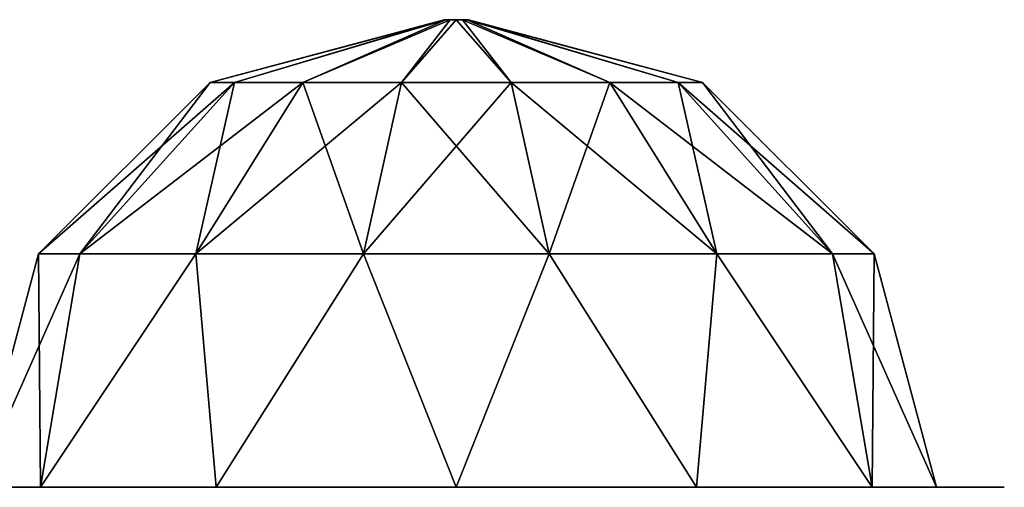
# Model space of a CAD drawing. Header units: millimetres. Extents: x -28.2 to 28.2, y -16.2 to 42.5.
# Tile 7 of 8: x -8.9 to 11.1, y 33 to 42.5. Entities that reach past the tile are written whole.
import ezdxf

# ---------------------------------------------------------------- set-up
doc = ezdxf.new("R2010")
doc.units = ezdxf.units.MM
doc.header["$LTSCALE"] = 65.185185
for name, color, linetype in [('180', 7, 'CONTINUOUS'), ('181', 7, 'CONTINUOUS'), ('182', 7, 'CONTINUOUS')]:
    doc.layers.add(name, color=color, linetype=linetype)

msp = doc.modelspace()

# ---------------------------------------------------------------- linework, layer by layer
at = {"layer": '180', "linetype": 'CONTINUOUS'}
for points in [[(-5, 41.227), (-4.505, 41.227, 2.169), (-0.25, 42.5), (-5, 41.227)], [(-4.505, 41.227, 2.169), (-3.117, 41.227, 3.909), (-0.217, 42.5, 0.125), (-4.505, 41.227, 2.169)], [(-0.25, 42.5), (-4.505, 41.227, 2.169), (-0.217, 42.5, 0.125), (-0.25, 42.5)], [(-0.217, 42.5, 0.125), (-3.117, 41.227, 3.909), (-0.125, 42.5, 0.217), (-0.217, 42.5, 0.125)], [(-3.117, 41.227, 3.909), (-1.113, 41.227, 4.875), (-0.125, 42.5, 0.217), (-3.117, 41.227, 3.909)], [(-0.125, 42.5, 0.217), (-1.113, 41.227, 4.875), (0, 42.5, 0.25), (-0.125, 42.5, 0.217)], [(-1.113, 41.227, 4.875), (1.113, 41.227, 4.875), (0, 42.5, 0.25), (-1.113, 41.227, 4.875)], [(0, 42.5, 0.25), (1.113, 41.227, 4.875), (0.125, 42.5, 0.217), (0, 42.5, 0.25)], [(0.125, 42.5, 0.217), (3.117, 41.227, 3.909), (0.217, 42.5, 0.125), (0.125, 42.5, 0.217)], [(1.113, 41.227, 4.875), (3.117, 41.227, 3.909), (0.125, 42.5, 0.217), (1.113, 41.227, 4.875)], [(0.217, 42.5, 0.125), (5, 41.227), (0.25, 42.5), (0.217, 42.5, 0.125)], [(4.505, 41.227, 2.169), (5, 41.227), (0.217, 42.5, 0.125), (4.505, 41.227, 2.169)], [(3.117, 41.227, 3.909), (4.505, 41.227, 2.169), (0.217, 42.5, 0.125), (3.117, 41.227, 3.909)], [(-8.48, 37.746), (-7.64, 37.746, 3.679), (-5, 41.227), (-8.48, 37.746)], [(-5, 41.227), (-7.64, 37.746, 3.679), (-4.505, 41.227, 2.169), (-5, 41.227)], [(-7.64, 37.746, 3.679), (-5.287, 37.746, 6.63), (-4.505, 41.227, 2.169), (-7.64, 37.746, 3.679)], [(-4.505, 41.227, 2.169), (-5.287, 37.746, 6.63), (-3.117, 41.227, 3.909), (-4.505, 41.227, 2.169)], [(-5.287, 37.746, 6.63), (-1.887, 37.746, 8.267), (-3.117, 41.227, 3.909), (-5.287, 37.746, 6.63)], [(-3.117, 41.227, 3.909), (-1.887, 37.746, 8.267), (-1.113, 41.227, 4.875), (-3.117, 41.227, 3.909)], [(-1.887, 37.746, 8.267), (1.887, 37.746, 8.267), (-1.113, 41.227, 4.875), (-1.887, 37.746, 8.267)], [(-1.113, 41.227, 4.875), (1.887, 37.746, 8.267), (1.113, 41.227, 4.875), (-1.113, 41.227, 4.875)], [(1.113, 41.227, 4.875), (5.287, 37.746, 6.63), (3.117, 41.227, 3.909), (1.113, 41.227, 4.875)], [(1.887, 37.746, 8.267), (5.287, 37.746, 6.63), (1.113, 41.227, 4.875), (1.887, 37.746, 8.267)], [(3.117, 41.227, 3.909), (7.64, 37.746, 3.679), (4.505, 41.227, 2.169), (3.117, 41.227, 3.909)], [(5.287, 37.746, 6.63), (7.64, 37.746, 3.679), (3.117, 41.227, 3.909), (5.287, 37.746, 6.63)], [(4.505, 41.227, 2.169), (8.48, 37.746), (5, 41.227), (4.505, 41.227, 2.169)], [(7.64, 37.746, 3.679), (8.48, 37.746), (4.505, 41.227, 2.169), (7.64, 37.746, 3.679)], [(-9.75, 33), (-8.444, 33, 4.875), (-8.48, 37.746), (-9.75, 33)], [(-8.48, 37.746), (-8.444, 33, 4.875), (-7.64, 37.746, 3.679), (-8.48, 37.746)], [(-8.444, 33, 4.875), (-4.875, 33, 8.444), (-5.287, 37.746, 6.63), (-8.444, 33, 4.875)], [(-7.64, 37.746, 3.679), (-8.444, 33, 4.875), (-5.287, 37.746, 6.63), (-7.64, 37.746, 3.679)], [(-5.287, 37.746, 6.63), (-4.875, 33, 8.444), (-1.887, 37.746, 8.267), (-5.287, 37.746, 6.63)], [(-4.875, 33, 8.444), (0, 33, 9.75), (-1.887, 37.746, 8.267), (-4.875, 33, 8.444)], [(-1.887, 37.746, 8.267), (0, 33, 9.75), (1.887, 37.746, 8.267), (-1.887, 37.746, 8.267)], [(0, 33, 9.75), (4.875, 33, 8.444), (1.887, 37.746, 8.267), (0, 33, 9.75)], [(1.887, 37.746, 8.267), (4.875, 33, 8.444), (5.287, 37.746, 6.63), (1.887, 37.746, 8.267)], [(4.875, 33, 8.444), (8.444, 33, 4.875), (5.287, 37.746, 6.63), (4.875, 33, 8.444)], [(5.287, 37.746, 6.63), (8.444, 33, 4.875), (7.64, 37.746, 3.679), (5.287, 37.746, 6.63)], [(7.64, 37.746, 3.679), (9.75, 33), (8.48, 37.746), (7.64, 37.746, 3.679)], [(8.444, 33, 4.875), (9.75, 33), (7.64, 37.746, 3.679), (8.444, 33, 4.875)]]:
    msp.add_3dface(points, dxfattribs=at)
at = {"layer": '181', "linetype": 'CONTINUOUS'}
for points in [[(-4.505, 41.227, -2.169), (-5, 41.227), (-0.217, 42.5, -0.125), (-4.505, 41.227, -2.169)], [(-5, 41.227), (-0.25, 42.5), (-0.217, 42.5, -0.125), (-5, 41.227)], [(-3.117, 41.227, -3.909), (-4.505, 41.227, -2.169), (-0.217, 42.5, -0.125), (-3.117, 41.227, -3.909)], [(-1.113, 41.227, -4.875), (-3.117, 41.227, -3.909), (-0.125, 42.5, -0.217), (-1.113, 41.227, -4.875)], [(-0.125, 42.5, -0.217), (-3.117, 41.227, -3.909), (-0.217, 42.5, -0.125), (-0.125, 42.5, -0.217)], [(0, 42.5, -0.25), (-1.113, 41.227, -4.875), (-0.125, 42.5, -0.217), (0, 42.5, -0.25)], [(1.113, 41.227, -4.875), (-1.113, 41.227, -4.875), (0, 42.5, -0.25), (1.113, 41.227, -4.875)], [(0.125, 42.5, -0.217), (1.113, 41.227, -4.875), (0, 42.5, -0.25), (0.125, 42.5, -0.217)], [(3.117, 41.227, -3.909), (1.113, 41.227, -4.875), (0.125, 42.5, -0.217), (3.117, 41.227, -3.909)], [(0.217, 42.5, -0.125), (3.117, 41.227, -3.909), (0.125, 42.5, -0.217), (0.217, 42.5, -0.125)], [(4.505, 41.227, -2.169), (3.117, 41.227, -3.909), (0.217, 42.5, -0.125), (4.505, 41.227, -2.169)], [(0.25, 42.5), (4.505, 41.227, -2.169), (0.217, 42.5, -0.125), (0.25, 42.5)], [(0.25, 42.5), (5, 41.227), (4.505, 41.227, -2.169), (0.25, 42.5)], [(-8.48, 37.746), (-5, 41.227), (-4.505, 41.227, -2.169), (-8.48, 37.746)], [(-7.64, 37.746, -3.679), (-8.48, 37.746), (-4.505, 41.227, -2.169), (-7.64, 37.746, -3.679)], [(-5.287, 37.746, -6.63), (-7.64, 37.746, -3.679), (-3.117, 41.227, -3.909), (-5.287, 37.746, -6.63)], [(-3.117, 41.227, -3.909), (-7.64, 37.746, -3.679), (-4.505, 41.227, -2.169), (-3.117, 41.227, -3.909)], [(-1.113, 41.227, -4.875), (-5.287, 37.746, -6.63), (-3.117, 41.227, -3.909), (-1.113, 41.227, -4.875)], [(-1.887, 37.746, -8.267), (-5.287, 37.746, -6.63), (-1.113, 41.227, -4.875), (-1.887, 37.746, -8.267)], [(1.113, 41.227, -4.875), (-1.887, 37.746, -8.267), (-1.113, 41.227, -4.875), (1.113, 41.227, -4.875)], [(1.887, 37.746, -8.267), (-1.887, 37.746, -8.267), (1.113, 41.227, -4.875), (1.887, 37.746, -8.267)], [(3.117, 41.227, -3.909), (1.887, 37.746, -8.267), (1.113, 41.227, -4.875), (3.117, 41.227, -3.909)], [(5.287, 37.746, -6.63), (1.887, 37.746, -8.267), (3.117, 41.227, -3.909), (5.287, 37.746, -6.63)], [(4.505, 41.227, -2.169), (5.287, 37.746, -6.63), (3.117, 41.227, -3.909), (4.505, 41.227, -2.169)], [(7.64, 37.746, -3.679), (5.287, 37.746, -6.63), (4.505, 41.227, -2.169), (7.64, 37.746, -3.679)], [(5, 41.227), (7.64, 37.746, -3.679), (4.505, 41.227, -2.169), (5, 41.227)], [(5, 41.227), (8.48, 37.746), (7.64, 37.746, -3.679), (5, 41.227)], [(-9.75, 33), (-8.48, 37.746), (-7.64, 37.746, -3.679), (-9.75, 33)], [(-8.444, 33, -4.875), (-9.75, 33), (-7.64, 37.746, -3.679), (-8.444, 33, -4.875)], [(-4.875, 33, -8.444), (-8.444, 33, -4.875), (-5.287, 37.746, -6.63), (-4.875, 33, -8.444)], [(-5.287, 37.746, -6.63), (-8.444, 33, -4.875), (-7.64, 37.746, -3.679), (-5.287, 37.746, -6.63)], [(-1.887, 37.746, -8.267), (-4.875, 33, -8.444), (-5.287, 37.746, -6.63), (-1.887, 37.746, -8.267)], [(0, 33, -9.75), (-4.875, 33, -8.444), (-1.887, 37.746, -8.267), (0, 33, -9.75)], [(1.887, 37.746, -8.267), (0, 33, -9.75), (-1.887, 37.746, -8.267), (1.887, 37.746, -8.267)], [(4.875, 33, -8.444), (0, 33, -9.75), (1.887, 37.746, -8.267), (4.875, 33, -8.444)], [(5.287, 37.746, -6.63), (4.875, 33, -8.444), (1.887, 37.746, -8.267), (5.287, 37.746, -6.63)], [(8.444, 33, -4.875), (4.875, 33, -8.444), (5.287, 37.746, -6.63), (8.444, 33, -4.875)], [(7.64, 37.746, -3.679), (8.444, 33, -4.875), (5.287, 37.746, -6.63), (7.64, 37.746, -3.679)], [(8.48, 37.746), (8.444, 33, -4.875), (7.64, 37.746, -3.679), (8.48, 37.746)], [(8.48, 37.746), (9.75, 33), (8.444, 33, -4.875), (8.48, 37.746)]]:
    msp.add_3dface(points, dxfattribs=at)
at = {"layer": '182', "linetype": 'CONTINUOUS'}
for points in [[(11.125, 33), (-11.125, 33), (-9.634, 33, 5.563), (11.125, 33)], [(9.634, 33, -5.563), (-11.125, 33), (11.125, 33), (9.634, 33, -5.563)], [(-9.634, 33, -5.563), (-11.125, 33), (9.634, 33, -5.563), (-9.634, 33, -5.563)], [(-5.562, 33, 9.635), (9.634, 33, 5.563), (-9.634, 33, 5.563), (-5.562, 33, 9.635)], [(9.634, 33, 5.563), (11.125, 33), (-9.634, 33, 5.563), (9.634, 33, 5.563)], [(5.562, 33, -9.635), (-9.634, 33, -5.563), (9.634, 33, -5.563), (5.562, 33, -9.635)], [(-5.562, 33, -9.635), (-9.634, 33, -5.563), (5.562, 33, -9.635), (-5.562, 33, -9.635)], [(0, 33, 11.125), (5.562, 33, 9.635), (-5.562, 33, 9.635), (0, 33, 11.125)], [(5.562, 33, 9.635), (9.634, 33, 5.563), (-5.562, 33, 9.635), (5.562, 33, 9.635)], [(0, 33, -11.125), (-5.562, 33, -9.635), (5.562, 33, -9.635), (0, 33, -11.125)]]:
    msp.add_3dface(points, dxfattribs=at)

doc.saveas('drawing.dxf')
